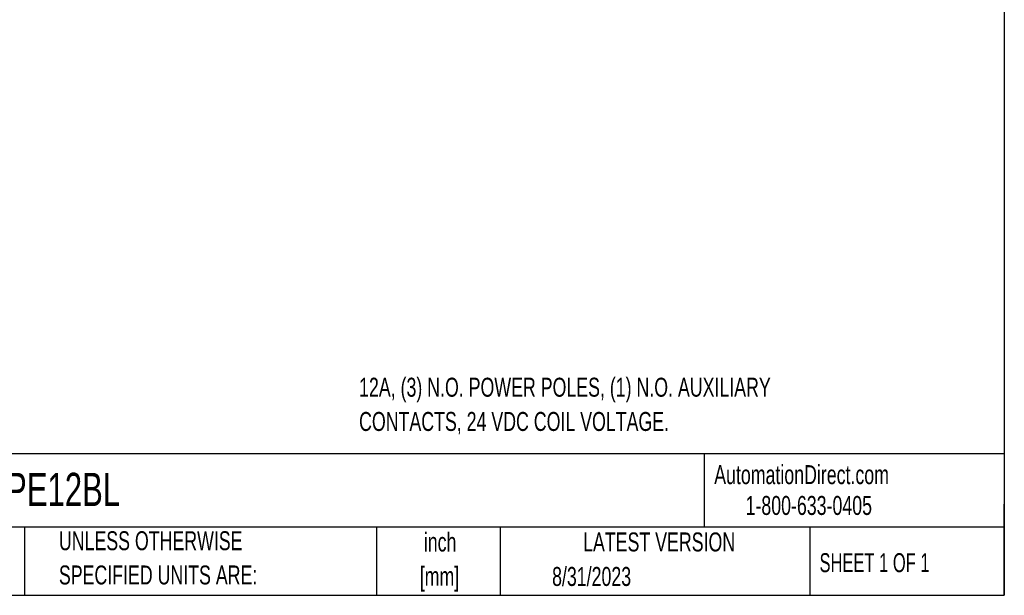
# Model space of a CAD drawing. Header units: inches. Extents: x 0.5 to 21.5, y 0.5 to 16.5.
# Tile 4 of 22: x 12.9 to 21.5, y 0.5 to 5.6. Entities that reach past the tile are written whole.
import ezdxf

# ---------------------------------------------------------------- set-up
doc = ezdxf.new("R2010")
doc.units = ezdxf.units.IN
doc.header["$LTSCALE"] = 2
doc.header["$MEASUREMENT"] = 0
doc.layers.add('TEXT', color=140, linetype='Continuous', lineweight=25)
doc.styles.add('SLDTEXTSTYLE0', font='TXT', dxfattribs={"width": 0.7})
doc.styles.add('SLDTEXTSTYLE1', font='TXT', dxfattribs={"width": 0.65})

# ---------------------------------------------------------------- blocks, each defined once
blk = doc.blocks.new('SW_NOTE_0')
at = {"layer": 'TEXT', "color": 0, "char_height": 0.166667, "attachment_point": 1, "style": 'SLDTEXTSTYLE0'}
for s, insert in [('12A, (3) N.O. POWER POLES, (1) N.O. AUXILIARY', (0, 0.2148)), ('CONTACTS, 24 VDC COIL VOLTAGE.', (0, -0.0861))]:
    blk.add_mtext(s, dxfattribs=dict(at, insert=insert))
blk = doc.blocks.new('SW_NOTE_0_1')
at = {"layer": 'TEXT', "color": 0, "char_height": 0.16667, "attachment_point": 2, "style": 'SLDTEXTSTYLE0'}
for s, insert in [('inch', (0.25, 0.2148)), ('[mm]', (0.2444, -0.0861))]:
    blk.add_mtext(s, dxfattribs=dict(at, insert=insert))
blk = doc.blocks.new('SW_NOTE_0_2')
at = {"layer": 'TEXT', "color": 0, "char_height": 0.166667, "attachment_point": 1, "style": 'SLDTEXTSTYLE0'}
for s, insert in [('UNLESS OTHERWISE', (0, 0.2148)), ('SPECIFIED UNITS ARE:', (0, -0.0861))]:
    blk.add_mtext(s, dxfattribs=dict(at, insert=insert))

msp = doc.modelspace()

# ---------------------------------------------------------------- linework, layer by layer
at = {"layer": 'TEXT'}
for p, q in [((21.5, 16.5), (21.5, 0.5)), ((21.5, 1.7422), (0.5, 1.7422)), ((18.8642, 1.7422), (18.8642, 1.1)), ((21.5, 0.5), (21.5, 1.3)), ((21.5, 1.1), (0.5, 1.1)), ((12.8961, 1.1), (12.8961, 0.5)), ((15.9862, 1.1), (15.9862, 0.5)), ((17.0718, 1.1), (17.0718, 0.5)), ((19.7912, 1.1), (19.7912, 0.5)), ((0.5, 0.5), (21.5, 0.5))]:
    msp.add_line(p, q, dxfattribs=at)

# ---------------------------------------------------------------- block references
for name, p in [('SW_NOTE_0', (15.8337, 2.1973)), ('SW_NOTE_0_2', (13.1975, 0.8482)), ('SW_NOTE_0_1', (16.2952, 0.8365))]:
    msp.add_blockref(name, p, dxfattribs=at)

# ---------------------------------------------------------------- texts
for s, insert, char_height, attachment_point, style in [('AutomationDirect.com', (18.9524, 1.6438), 0.166667, 1, 'SLDTEXTSTYLE0'), ('DPE12BL', (12.536, 1.5763), 0.29167, 1, 'SLDTEXTSTYLE0'), ('1-800-633-0405', (19.2277, 1.373), 0.166667, 1, 'SLDTEXTSTYLE0'), ('LATEST VERSION', (18.4687, 1.0523), 0.166667, 2, 'SLDTEXTSTYLE0'), ('SHEET 1 OF 1', (19.8773, 0.8702), 0.166667, 1, 'SLDTEXTSTYLE1'), ('8/31/2023', (17.5286, 0.7491), 0.16667, 1, 'SLDTEXTSTYLE0')]:
    msp.add_mtext(s, dxfattribs=dict(at, insert=insert, char_height=char_height, attachment_point=attachment_point, style=style))

doc.saveas('drawing.dxf')
